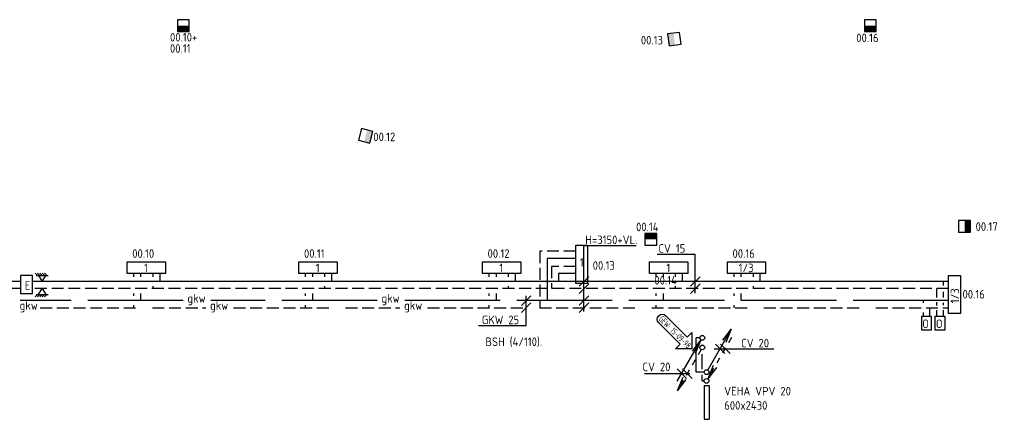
# Model space of a CAD drawing. Header units: millimetres. Extents: x -72841 to 40632, y 1338 to 50632.
# Tile 6 of 9: x -42076 to -21438, y 42252 to 50632. Entities that reach past the tile are written whole.
import ezdxf

# ---------------------------------------------------------------- set-up
doc = ezdxf.new("R2010")
doc.units = ezdxf.units.MM
doc.header["$LTSCALE"] = 50
for name, pattern in [('2322105', [47, 40, -7]), ('2322106', [47, 5, -2, 5, -2, 5, -2, 5, -2, 5, -2, 5, -7]), ('2322107', [2000, 1000, 1000]), ('2322108', [7, 5, -2]), ('DASHED2', [9.525, 6.35, -3.175]), ('HIDDEN', [9.525, 6.35, -3.175]), ('KOUDWATER', [8.4, 4.8, -1.2, 1.2, -1.2])]:
    doc.linetypes.add(name, pattern=pattern)
for name, color, linetype in [('51-LEIDING', 3, 'Continuous'), ('60', 7, 'Continuous'), ('60-CV', 3, 'Continuous'), ('60-TXT', 1, 'Continuous'), ('7KADERHALMOS', 2, 'Continuous'), ('SPARINGEN-W', 7, 'Continuous'), ('SYM-W', 7, 'Continuous'), ('Thermostaat', 160, 'Continuous'), ('WL5310--_KW', 2, 'KOUDWATER'), ('WL5501--', 130, 'Continuous'), ('WL5501--_GKW-A', 4, 'Continuous'), ('WL5501-GKW', 4, 'Continuous'), ('WL5502--', 130, 'Continuous'), ('WL5502--_GKW-R', 4, 'HIDDEN'), ('WL561---_AANVOER', 10, 'Continuous'), ('WL561---_RETOUR', 10, 'Continuous'), ('WL5612--_CV-R', 3, 'DASHED2')]:
    doc.layers.add(name, color=color, linetype=linetype)
doc.styles.add('BURO-018', font='ISO96.shx', dxfattribs={"height": 90})
doc.styles.add('ISO', font='ISO.SHX')
doc.styles.add('VORMTXT', font='ISO.SHX', dxfattribs={"width": 0.65})

# ---------------------------------------------------------------- blocks, each defined once
blk = doc.blocks.new('001')
at = {"layer": '60', "color": 1, "linetype": 'Continuous'}
for p in [(0.25, 0.43), (3.42, 6.7), (4.1, 6.31)]:
    blk.add_line(p, (5.25, 9.09), dxfattribs=at)
blk.add_circle((0, 0), 0.5, dxfattribs=at)
blk = doc.blocks.new('004')
at = {"layer": '60', "color": 1, "linetype": 'Continuous'}
for p, q in [((3.42, 6.7), (5.25, 9.09)), ((4, 6.93), (5.25, 9.09)), ((4.1, 6.31), (5.25, 9.09)), ((2.75, 4.76), (3.38, 5.85)), ((1.5, 2.6), (2.13, 3.68)), ((0.25, 0.43), (0.88, 1.52))]:
    blk.add_line(p, q, dxfattribs=at)
blk.add_circle((0, 0), 0.5, dxfattribs=at)
blk = doc.blocks.new('005')
at = {"layer": '60', "color": 1, "linetype": 'Continuous'}
for p, q in [((-2.08, -2.82), (-0.25, -0.43)), ((-1.5, -2.6), (-0.25, -0.43)), ((-1.4, -3.22), (-0.25, -0.43)), ((-2.75, -4.76), (-2.13, -3.68)), ((-4, -6.93), (-3.38, -5.85)), ((-5.25, -9.09), (-4.63, -8.01))]:
    blk.add_line(p, q, dxfattribs=at)
blk.add_circle((0, 0), 0.5, dxfattribs=at)
blk = doc.blocks.new('$FH6')
at = {"layer": 'SYM-W', "color": 2}
for p, q in [((-1.5, -2.5), (0, 0)), ((0, 0), (1.5, -2.5)), ((-3, -3.5), (-2, -2.5)), ((-2.5, -2.5), (2.5, -2.5)), ((-2, -3.5), (-1, -2.5)), ((-1, -3.5), (0, -2.5)), ((0, -3.5), (1, -2.5)), ((1, -3.5), (2, -2.5))]:
    blk.add_line(p, q, dxfattribs=at)
blk = doc.blocks.new('002')
at = {"layer": '60', "color": 1, "linetype": 'Continuous'}
for p in [(-5.25, -9.09), (-2.08, -2.82), (-1.4, -3.22)]:
    blk.add_line(p, (-0.25, -0.43), dxfattribs=at)
blk.add_circle((0, 0), 0.5, dxfattribs=at)
blk = doc.blocks.new('SW30485012')
at = {"color": 0, "linetype": 'Continuous'}
for p, q in [((-2.5, 2.5), (-2.5, -2.5)), ((2.5, 2.5), (-2.5, 2.5)), ((2.5, -2.5), (2.5, 2.5)), ((-2.5, -2.5), (2.5, -2.5))]:
    blk.add_line(p, q, dxfattribs=at)
blk.add_solid([(-2.5, 0), (2.5, 0), (-2.5, -2.5), (2.5, -2.5)], dxfattribs=at)
at = {"color": 0, "linetype": 'Continuous', "style": 'BURO-018', "flags": 1}
blk.add_attdef('W_ID', (0, 0), '', height=1.8, dxfattribs=at)

msp = doc.modelspace()

# ---------------------------------------------------------------- linework, layer by layer
at = {"layer": '60', "color": 2, "linetype": 'Continuous'}
for p, q in [((-27727, 42959), (-27727, 42252)), ((-27627, 42959), (-27627, 42252))]:
    msp.add_line(p, q, dxfattribs=at)
msp.add_lwpolyline([(-42059, 44893), (-41809, 44893), (-41809, 45268), (-42059, 45268)], close=True, dxfattribs=at)
at = {"layer": '60-CV', "color": 7}
for p, q in [((-30249, 44512), (-30249, 45896)), ((-30249, 45896), (-29151, 45896)), ((-28716, 45716), (-27915, 45716)), ((-27915, 44898), (-27915, 45716)), ((-30149, 45243), (-30349, 45043)), ((-30149, 45093), (-30349, 44893)), ((-31361, 44841), (-31561, 44641)), ((-30149, 44844), (-30349, 44644)), ((-31361, 44693), (-31561, 44493)), ((-30149, 44694), (-30349, 44494)), ((-27518, 43731), (-26271, 43731)), ((-28978, 43210), (-28032, 43210))]:
    msp.add_line(p, q, dxfattribs=at)
at = {"layer": '60-CV', "color": 2, "linetype": 'Continuous'}
for points in [[(-22969, 44118), (-23169, 44118), (-23169, 44418), (-22969, 44418)], [(-22684, 44118), (-22884, 44118), (-22884, 44418), (-22684, 44418)]]:
    msp.add_lwpolyline(points, close=True, dxfattribs=at)
at = {"layer": '7KADERHALMOS', "linetype": 'Continuous'}
for p, q in [((-27727, 42959), (-27627, 42959)), ((-27727, 42252), (-27627, 42252))]:
    msp.add_line(p, q, dxfattribs=at)
at = {"layer": 'SPARINGEN-W', "color": 2}
msp.add_lwpolyline([(-28084, 43976), (-27989, 44071), (-27989, 43731), (-28329, 43731), (-28234, 43826), (-28681, 44272, -1), (-28530, 44423)], format="xyb", close=True, dxfattribs=at)
at = {"layer": 'SYM-W', "color": 7}
for p, q in [((-27815, 45243), (-28015, 45043)), ((-27815, 45093), (-28015, 44893)), ((-27494, 43830), (-27294, 43630)), ((-27387, 43830), (-27187, 43630)), ((-28296, 43309), (-28096, 43109)), ((-28180, 43309), (-27980, 43109))]:
    msp.add_line(p, q, dxfattribs=at)
at = {"layer": 'SYM-W', "color": 2, "linetype": 'Continuous'}
for p, q in [((-22605, 44468), (-22605, 45268)), ((-22605, 45268), (-22355, 45268)), ((-22355, 45268), (-22355, 44468)), ((-22355, 44468), (-22605, 44468))]:
    msp.add_line(p, q, dxfattribs=at)
for points in [[(-30172, 45903), (-30172, 45103), (-30422, 45103), (-30422, 45903)], [(-39023, 45307), (-39823, 45307), (-39823, 45557), (-39023, 45557)], [(-35423, 45307), (-36223, 45307), (-36223, 45557), (-35423, 45557)], [(-31575, 45307), (-32375, 45307), (-32375, 45557), (-31575, 45557)], [(-28073, 45307), (-28873, 45307), (-28873, 45557), (-28073, 45557)], [(-26442, 45307), (-27242, 45307), (-27242, 45557), (-26442, 45557)]]:
    msp.add_lwpolyline(points, close=True, dxfattribs=at)
at = {"layer": 'WL5501--', "linetype": '2322105'}
for p, q in [((-31021, 45627), (-31021, 44743)), ((-30422, 45627), (-31021, 45627)), ((-39534, 45243), (-39534, 45307)), ((-35934, 45243), (-35934, 45307)), ((-32085, 45243), (-32085, 45307)), ((-28584, 45243), (-28584, 45307)), ((-26952, 45243), (-26952, 45307)), ((-39534, 44743), (-39534, 44893)), ((-35934, 44743), (-35934, 44893)), ((-32085, 44743), (-32085, 44893)), ((-28584, 44743), (-28584, 44893)), ((-26952, 44743), (-26952, 44893)), ((-38650, 44743), (-42063, 44743)), ((-34583, 44743), (-38070, 44743)), ((-22605, 44743), (-34003, 44743)), ((-23134, 44693), (-23134, 44743)), ((-23134, 44418), (-23134, 44493))]:
    msp.add_line(p, q, dxfattribs=at)
at = {"layer": 'WL5501--_GKW-A', "color": 7}
for p, q in [((-31461, 44218), (-31461, 44843)), ((-32456, 44218), (-31461, 44218))]:
    msp.add_line(p, q, dxfattribs=at)
at = {"layer": 'WL5502--', "linetype": '2322106'}
for p, q in [((-31171, 45777), (-31171, 44593)), ((-30422, 45777), (-31171, 45777)), ((-39684, 45243), (-39684, 45307)), ((-36084, 45243), (-36084, 45307)), ((-32235, 45243), (-32235, 45307)), ((-28734, 45243), (-28734, 45307)), ((-27102, 45243), (-27102, 45307)), ((-39684, 44843), (-39684, 44893)), ((-36084, 44843), (-36084, 44893)), ((-32235, 44843), (-32235, 44893)), ((-28734, 44843), (-28734, 44893)), ((-27102, 44843), (-27102, 44893)), ((-41645, 44593), (-38176, 44593)), ((-39684, 44593), (-39684, 44643)), ((-37596, 44593), (-34109, 44593)), ((-36084, 44593), (-36084, 44643)), ((-33529, 44593), (-22605, 44593)), ((-32235, 44593), (-32235, 44643)), ((-28734, 44593), (-28734, 44643)), ((-27102, 44593), (-27102, 44643)), ((-23003, 44593), (-23003, 44418))]:
    msp.add_line(p, q, dxfattribs=at)
at = {"layer": 'WL561---_AANVOER', "linetype": '2322107'}
for p, q in [((-39134, 45143), (-39134, 45307)), ((-35534, 45143), (-35534, 45307)), ((-31685, 45143), (-31685, 45307)), ((-30781, 45309), (-30781, 45143)), ((-30422, 45309), (-30781, 45309)), ((-28184, 45143), (-28184, 45307)), ((-26552, 45143), (-26552, 45307)), ((-42059, 45143), (-53440, 45143)), ((-22605, 45143), (-41809, 45143)), ((-22718, 45143), (-22718, 45055)), ((-22718, 44928), (-22718, 44806)), ((-22718, 44696), (-22718, 44644)), ((-22718, 44538), (-22718, 44418)), ((-27818, 43961), (-27898, 43961)), ((-27898, 43239), (-27898, 43961)), ((-27728, 43239), (-27898, 43239))]:
    msp.add_line(p, q, dxfattribs=at)
at = {"layer": 'WL561---_RETOUR', "linetype": '2322108'}
for p, q in [((-30931, 45459), (-30931, 44993)), ((-30422, 45459), (-30931, 45459)), ((-39284, 45307), (-39284, 45243)), ((-35684, 45307), (-35684, 45243)), ((-31835, 45307), (-31835, 45243)), ((-28334, 45307), (-28334, 45243)), ((-26702, 45307), (-26702, 45243)), ((-42059, 44993), (-59535, 44993)), ((-22605, 44993), (-41809, 44993)), ((-39284, 45043), (-39284, 44993)), ((-35684, 45043), (-35684, 44993)), ((-31835, 45043), (-31835, 44993)), ((-28334, 45043), (-28334, 44993)), ((-26702, 45043), (-26702, 44993)), ((-22849, 44806), (-22849, 44993)), ((-22849, 44640), (-22849, 44707)), ((-22849, 44418), (-22849, 44542))]:
    msp.add_line(p, q, dxfattribs=at)
at = {"layer": 'WL5612--_CV-R', "color": 3}
for p, q in [((-27770, 43301), (-27770, 43709)), ((-27770, 43056), (-27770, 43184)), ((-27770, 43056), (-27732, 43056))]:
    msp.add_line(p, q, dxfattribs=at)

# ---------------------------------------------------------------- block references
at = {"layer": '51-LEIDING', "xscale": -50, "yscale": 50, "zscale": 50, "rotation": 180}
msp.add_blockref('$FH6', (-41604, 45143), dxfattribs=at)
at = {"layer": '51-LEIDING', "xscale": 50, "yscale": 50, "zscale": 50}
msp.add_blockref('$FH6', (-41604, 44993), dxfattribs=at)
at = {"layer": '60', "linetype": 'Continuous', "xscale": 100, "yscale": 100, "zscale": 100}
for name, p in [('002', (-27768, 43961)), ('001', (-27679, 43241))]:
    msp.add_blockref(name, p, dxfattribs=at)
at = {"layer": '60', "linetype": 'Continuous', "xscale": 100, "yscale": 100, "zscale": 100, "rotation": 180}
for name, p in [('005', (-27680, 43058)), ('004', (-27768, 43759))]:
    msp.add_blockref(name, p, dxfattribs=at)
at = {"layer": 'Thermostaat', "xscale": 50, "yscale": 50, "zscale": 50}
for p in [(-38646, 50507), (-24246, 50507)]:
    msp.add_blockref('SW30485012', p, dxfattribs=at)
at = {"layer": 'Thermostaat', "zscale": 50}
for p, xscale, yscale, rotation in [((-28355, 50225), 49.99999999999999, 50, 277.7023199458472), ((-34823, 48196), 50, 50.00000000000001, 75.46436844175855), ((-22271, 46299), 50, 50, 89.99999999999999), ((-28849, 46026), 50, 50, 180)]:
    msp.add_blockref('SW30485012', p, dxfattribs=dict(at, xscale=xscale, yscale=yscale, rotation=rotation))

# ---------------------------------------------------------------- texts
at = {"layer": '60', "color": 1, "linetype": 'Continuous', "style": 'ISO'}
for s, p in [('1', (-30336, 45453)), ('1', (-39470, 45337)), ('1', (-35870, 45337)), ('1', (-32021, 45337)), ('1', (-28520, 45337)), ('1/3', (-27005, 45337)), ('E', (-41971, 44968))]:
    msp.add_text(s, height=180, dxfattribs=at).set_placement(p)
msp.add_text('1/3', height=180, rotation=90, dxfattribs=at).set_placement((-22385, 44687))
at = {"layer": '60-CV', "color": 7, "style": 'ISO'}
for s, p in [('H=3150+VL.', (-30221, 45925)), ('CV 15', (-28688, 45745)), ('CV 20', (-26954, 43760)), ('CV 20', (-29021, 43261))]:
    msp.add_text(s, height=180, dxfattribs=at).set_placement(p)
at = {"layer": '60-CV', "color": 1, "linetype": 'Continuous', "style": 'ISO', "text_generation_flag": 2}
for p in [(-23018, 44166), (-22733, 44166)]:
    msp.add_text('O', height=180, dxfattribs=at).set_placement(p)
at = {"layer": '60-TXT', "color": 7, "linetype": 'Continuous', "style": 'ISO'}
for s, p in [('VEHA VPV 20', (-27309, 42753)), ('600x2430', (-27309, 42453))]:
    msp.add_text(s, height=180, dxfattribs=at).set_placement(p)
at = {"layer": 'SPARINGEN-W', "color": 2, "style": 'VORMTXT', "width": 0.65}
msp.add_text('GEW: 15-09-98', height=131.25, rotation=315, dxfattribs=at).set_placement((-28696, 44342))
at = {"layer": 'Thermostaat', "color": 0, "style": 'ISO'}
for s, p in [('00.10+', (-38925, 50174)), ('00.13', (-29057, 50112)), ('00.16', (-24541, 50160)), ('00.11', (-38926, 49939)), ('00.12', (-34664, 48084)), ('00.14', (-29157, 46195)), ('00.17', (-22040, 46203)), ('00.10', (-39717, 45638)), ('00.11', (-36117, 45638)), ('00.12', (-32269, 45638)), ('00.16', (-27135, 45638)), ('00.13', (-30065, 45388)), ('00.14', (-28773, 45077)), ('00.16', (-22314, 44784))]:
    msp.add_text(s, height=180, dxfattribs=at).set_placement(p)
at = {"layer": 'WL5310--_KW', "color": 7, "style": 'ISO'}
msp.add_text('BSH (4/110).', height=180, dxfattribs=at).set_placement((-32314, 43789))
at = {"layer": 'WL5501--_GKW-A', "color": 7, "style": 'ISO'}
msp.add_text('GKW 25', height=180, dxfattribs=at).set_placement((-32389, 44247))
at = {"layer": 'WL5501-GKW', "color": 1, "style": 'ISO'}
for p in [(-38560, 44699), (-34493, 44699)]:
    msp.add_text('gkw', height=180, dxfattribs=at).set_placement(p)
at = {"layer": 'WL5502--_GKW-R', "color": 1, "style": 'ISO'}
for p in [(-42077, 44549), (-38086, 44549), (-34019, 44549)]:
    msp.add_text('gkw', height=180, dxfattribs=at).set_placement(p)

doc.saveas('drawing.dxf')
